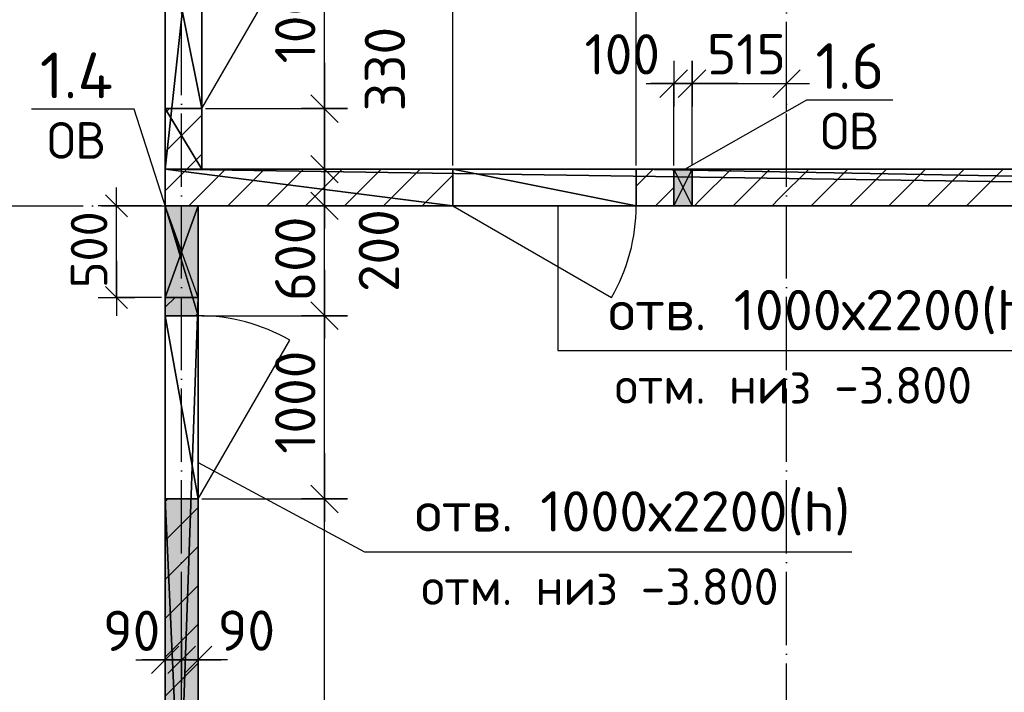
# Model space of a CAD drawing. Header units: millimetres. Extents: x 40580 to 559114, y -343730 to 81020.
# Tile 53 of 256: x 192737 to 198109, y -70759 to -67089. Entities that reach past the tile are written whole.
import ezdxf
from ezdxf.enums import TextEntityAlignment as Align

# ---------------------------------------------------------------- set-up
doc = ezdxf.new("R2010")
doc.units = ezdxf.units.MM
doc.linetypes.add('______11', pattern=[500, 400, -50, 0, -50])
doc.linetypes.add('______5', pattern=[1100, 800, -100, 100, -100])
for name, color, linetype in [('____________', 7, 'Continuous'), ('____________1_', 7, 'Continuous'), ('____________2D________', 7, 'Continuous'), ('_________________1_', 7, 'Continuous'), ('___________________', 253, '______5'), ('______________________', 7, 'Continuous'), ('_______________________1', 7, 'Continuous'), ('________________________2', 7, 'Continuous'), ('_________________________0', 7, 'Continuous')]:
    doc.layers.add(name, color=color, linetype=linetype)
doc.styles.add('ISOCPEUR', font='isocpeur.ttf')

# ---------------------------------------------------------------- blocks, each defined once
blk = doc.blocks.new('ALL_ML_STRICH')
at = {"color": 0, "linetype": 'ByBlock', "lineweight": -2}
for p, q in [((0, -0.5), (0, 0.5)), ((-0.3, -0.3), (0.3, 0.3)), ((-1, 0), (0.5, 0))]:
    blk.add_line(p, q, dxfattribs=at)

msp = doc.modelspace()

# ---------------------------------------------------------------- hatches: boundary and pattern name
at = {"layer": '____________', "linetype": 'Continuous'}
h = msp.add_hatch(color=9, dxfattribs=at)
h.paths.add_polyline_path([(193710.5, -73684.1), (193710.5, -69704.1), (193569.5, -69704.1), (193530.5, -69704.1), (193530.5, -73684.1)])
h.paths.add_polyline_path([(193530.5, -68604.1), (193530.5, -68704.1), (193534, -68704.1)])
h.paths.add_polyline_path([(193534, -68704.1), (193710.5, -68704.1), (193710.5, -68604.1), (193530.5, -68604.1)])

# ---------------------------------------------------------------- linework, layer by layer
at = {"layer": '____________', "color": 7, "linetype": 'Continuous'}
for p, q in [((193730.5, -67574.1), (194230.5, -66708.1)), ((195100.5, -68104.1), (195966.5, -68604.1)), ((193710.5, -69704.1), (194210.5, -68838.1))]:
    msp.add_line(p, q, dxfattribs=at)
at = {"layer": '____________', "color": 253, "linetype": '______5'}
for p, q in [((193530.5, -67597.8), (193554.2, -67574.1)), ((193648.5, -67904.1), (193730.5, -67822.1)), ((193530.5, -68022.1), (193648.5, -67904.1)), ((193872.7, -68104.1), (194072.7, -67904.1)), ((194297, -68104.1), (194497, -67904.1)), ((194721.3, -68104.1), (194921.3, -67904.1)), ((193697, -68704.1), (193710.5, -68690.6)), ((193530.5, -69719.1), (193545.5, -69704.1))]:
    msp.add_line(p, q, dxfattribs=at)
at = {"layer": '____________', "color": 253, "linetype": '______11'}
for p, q in [((193530.5, -67809.9), (193730.5, -67609.9)), ((193660.6, -68104.1), (193860.6, -67904.1)), ((194084.9, -68104.1), (194284.9, -67904.1)), ((194509.1, -68104.1), (194709.1, -67904.1)), ((194933.4, -68104.1), (195100.5, -67937))]:
    msp.add_line(p, q, dxfattribs=at)
at = {"layer": '____________', "color": 253, "linetype": '______5'}
for points in [[(196100.5, -67997.6), (196194.1, -67904.1), (196194.1, -67904.1)], [(196418.3, -68104.1), (196446.4, -68076), (196446.4, -68076), (196618.3, -67904.1), (196618.3, -67904.1)], [(196842.6, -68104.1), (196879.7, -68066.9), (196879.7, -68066.9), (197042.6, -67904.1), (197042.6, -67904.1)], [(197266.9, -68104.1), (197313, -68057.9), (197313, -68057.9), (197466.9, -67904.1), (197466.9, -67904.1)], [(197691.1, -68104.1), (197746.4, -68048.9), (197746.4, -68048.9), (197891.1, -67904.1), (197891.1, -67904.1)], [(193530.5, -70143.4), (193583.2, -70090.7), (193583.2, -70090.7), (193710.5, -69963.4)], [(193530.5, -70567.6), (193597.7, -70500.5), (193597.7, -70500.5), (193710.5, -70387.6)]]:
    msp.add_lwpolyline(points, dxfattribs=at)
at = {"layer": '____________', "color": 253, "linetype": '______11'}
for points in [[(196405.5, -67904.8), (196406.2, -67904.1), (196406.2, -67904.1)], [(196630.5, -68104.1), (196663.1, -68071.5), (196663.1, -68071.5), (196830.5, -67904.1), (196830.5, -67904.1)], [(197054.7, -68104.1), (197096.4, -68062.4), (197096.4, -68062.4), (197254.7, -67904.1), (197254.7, -67904.1)], [(197479, -68104.1), (197529.7, -68053.4), (197529.7, -68053.4), (197679, -67904.1), (197679, -67904.1)], [(197903.3, -68104.1), (197963, -68044.3), (197963, -68044.3), (198103.3, -67904.1), (198103.3, -67904.1)], [(196206.2, -68104.1), (196229.8, -68080.5), (196229.8, -68080.5), (196305.5, -68004.8)], [(193530.5, -68658.5), (193532.4, -68656.6), (193532.4, -68656.6), (193584.9, -68604.1)], [(193530.5, -69931.3), (193575.9, -69885.8), (193575.9, -69885.8), (193710.5, -69751.3)], [(193530.5, -70355.5), (193590.4, -70295.6), (193590.4, -70295.6), (193710.5, -70175.5)], [(193530.5, -70779.8), (193605, -70705.3), (193605, -70705.3), (193710.5, -70599.8)]]:
    msp.add_lwpolyline(points, dxfattribs=at)
at = {"layer": '____________', "color": 7, "linetype": 'Continuous'}
for centre, start, end in [((195100.5, -68104.1), 330, 0), ((193710.5, -69704.1), 60, 90)]:
    msp.add_arc(centre, 1000, start, end, dxfattribs=at)
at = {"layer": '____________2D________', "color": 7, "linetype": 'Continuous'}
for p, q in [((196365.5, -67904.1), (197031.4, -67527)), ((197031.4, -67527), (197501.4, -67527))]:
    msp.add_line(p, q, dxfattribs=at)
at = {"layer": '_________________1_', "color": 212, "linetype": 'Continuous'}
for p, q in [((196405.5, -67904.1), (196305.5, -67904.1)), ((196305.5, -67904.1), (196305.5, -68104.1)), ((196405.5, -68104.1), (196305.5, -67904.1)), ((196405.5, -67904.1), (196305.5, -68104.1)), ((196405.5, -68104.1), (196405.5, -67904.1)), ((193710.5, -68104.1), (193530.5, -68104.1)), ((193530.5, -68104.1), (193530.5, -68604.1)), ((193530.5, -68604.1), (193710.5, -68104.1)), ((193710.5, -68604.1), (193530.5, -68104.1)), ((193710.5, -68604.1), (193710.5, -68104.1)), ((196305.5, -68104.1), (196405.5, -68104.1)), ((193530.5, -68604.1), (193710.5, -68604.1))]:
    msp.add_line(p, q, dxfattribs=at)
at = {"layer": '_________________1_', "color": 6, "linetype": 'Continuous'}
for points in [[(196305.5, -68104.1), (196305.5, -67904.1), (196405.5, -68104.1)], [(196405.5, -68104.1), (196305.5, -67904.1), (196405.5, -67904.1)], [(193530.5, -68604.1), (193530.5, -68104.1), (193710.5, -68604.1)], [(193710.5, -68604.1), (193530.5, -68104.1), (193710.5, -68104.1)]]:
    msp.add_solid(points, dxfattribs=at)
at = {"layer": '___________________', "color": 253, "linetype": '______11'}
for p, q in [((193620.5, -85004.1), (193620.5, -64804.1)), ((193620.5, -85004.1), (193620.5, -64804.1)), ((196920.5, -85004.1), (196920.5, -64804.1)), ((196920.5, -85004.1), (196920.5, -64804.1)), ((177180.5, -68104.1), (224260.5, -68104.1)), ((177180.5, -68104.1), (224260.5, -68104.1))]:
    msp.add_line(p, q, dxfattribs=at)
at = {"layer": '______________________', "color": 253, "linetype": 'Continuous'}
for p, q in [((195100.5, -67884.1), (195100.5, -64981)), ((195100.5, -67884.1), (195100.5, -64981)), ((196100.5, -67884.1), (196100.5, -64981)), ((196100.5, -67884.1), (196100.5, -64981)), ((196305.5, -67884.1), (196305.5, -67437.7)), ((196405.5, -67884.1), (196405.5, -67437.7)), ((196405.5, -67884.1), (196405.5, -67437.7)), ((196920.5, -67589.9), (196920.5, -67437.7)), ((193750.5, -67574.1), (194400.3, -67574.1)), ((193750.5, -67574.1), (194400.3, -67574.1)), ((193750.5, -67904.1), (194400.3, -67904.1)), ((193750.5, -67904.1), (194400.3, -67904.1)), ((193730.5, -68104.1), (194400.3, -68104.1)), ((193730.5, -68104.1), (194400.3, -68104.1)), ((193730.5, -68704.1), (194400.3, -68704.1)), ((193730.5, -68704.1), (194400.3, -68704.1)), ((193730.5, -69704.1), (194400.3, -69704.1)), ((193730.5, -69704.1), (194400.3, -69704.1)), ((193530.5, -70612.1), (193530.5, -70582.2)), ((193620.5, -70612.1), (193620.5, -70582.2)), ((193620.5, -70612.1), (193620.5, -70582.2)), ((193710.5, -70612.1), (193710.5, -70582.2))]:
    msp.add_line(p, q, dxfattribs=at)
at = {"layer": '______________________', "color": 7, "linetype": 'Continuous'}
for p, q in [((194400.3, -67574.1), (194400.3, -66574.1)), ((196305.5, -67437.7), (196405.5, -67437.7)), ((196405.5, -67437.7), (196920.5, -67437.7)), ((194400.3, -67904.1), (194400.3, -67574.1)), ((194400.3, -68104.1), (194400.3, -67904.1)), ((194400.3, -68704.1), (194400.3, -68104.1)), ((194400.3, -69704.1), (194400.3, -68704.1)), ((194400.3, -73684.1), (194400.3, -69704.1)), ((193530.5, -70582.2), (193620.5, -70582.2)), ((193620.5, -70582.2), (193710.5, -70582.2))]:
    msp.add_line(p, q, dxfattribs=at)
at = {"layer": '_______________________1', "color": 253, "linetype": 'Continuous'}
for p, q in [((193510.5, -68104.1), (193265.5, -68104.1)), ((193510.5, -68604.1), (193265.5, -68604.1))]:
    msp.add_line(p, q, dxfattribs=at)
at = {"layer": '_______________________1', "color": 7, "linetype": 'Continuous'}
msp.add_line((193265.5, -68604.1), (193265.5, -68104.1), dxfattribs=at)
at = {"layer": '________________________2', "color": 7, "linetype": 'Continuous'}
for p, q in [((195673, -68104.1), (195673, -68894.1)), ((195673, -68894.1), (198333, -68894.1)), ((193710.5, -69504.9), (194617.7, -69992.5)), ((194617.7, -69992.5), (197277.7, -69992.5))]:
    msp.add_line(p, q, dxfattribs=at)
at = {"layer": '_________________________0', "color": 7, "linetype": 'Continuous'}
for p, q in [((193361.6, -67577.8), (192801.6, -67577.8)), ((193620.5, -68380.7), (193361.6, -67577.8))]:
    msp.add_line(p, q, dxfattribs=at)

# ---------------------------------------------------------------- block references
at = {"layer": '______________________', "color": 7, "linetype": 'Continuous', "xscale": 250, "yscale": 250, "zscale": 250}
for p in [(196405.5, -67437.7), (196920.5, -67437.7), (193620.5, -70582.2), (193710.5, -70582.2)]:
    msp.add_blockref('ALL_ML_STRICH', p, dxfattribs=at)
for p, rotation in [((196305.5, -67437.7), 180), ((196405.5, -67437.7), 180), ((194400.3, -67574.1), 270), ((194400.3, -67574.1), 90), ((194400.3, -67904.1), 270), ((194400.3, -67904.1), 90), ((194400.3, -68104.1), 270), ((194400.3, -68104.1), 90), ((194400.3, -68704.1), 270), ((194400.3, -68704.1), 90), ((194400.3, -69704.1), 270), ((194400.3, -69704.1), 90), ((193530.5, -70582.2), 180), ((193620.5, -70582.2), 180)]:
    msp.add_blockref('ALL_ML_STRICH', p, dxfattribs=dict(at, rotation=rotation))
at = {"layer": '_______________________1', "color": 7, "linetype": 'Continuous', "xscale": 200, "yscale": 200, "zscale": 200}
for p, rotation in [((193265.5, -68104.1), 90), ((193265.5, -68604.1), 270)]:
    msp.add_blockref('ALL_ML_STRICH', p, dxfattribs=dict(at, rotation=rotation))

# ---------------------------------------------------------------- texts
at = {"layer": '____________1_', "color": 7, "linetype": 'Continuous', "style": 'ISOCPEUR'}
for s, height, p, p2 in [('1.6', 250, (197078.9, -67467), (197453.9, -67467)), ('ОВ', 200, (197106.4, -67797), (197426.4, -67797))]:
    msp.add_text(s, height=height, dxfattribs=at).set_placement(p, p2, align=Align.FIT)
at = {"layer": '______________________', "color": 7, "style": 'ISOCPEUR'}
for s, p in [('1000', (194350.3, -67327.1)), ('330', (194839.3, -67588.6)), ('200', (194806.4, -68574.9)), ('600', (194350.3, -68624.1)), ('1000', (194350.3, -69457.1))]:
    msp.add_text(s, height=220, rotation=90, dxfattribs=at).set_placement(p)
for s, p in [('100', (195819.1, -67387.7)), ('515', (196487, -67387.7)), ('90', (193191.4, -70533.5)), ('90', (193817.5, -70532.2))]:
    msp.add_text(s, height=220, dxfattribs=at).set_placement(p)
at = {"layer": '_______________________1', "color": 7, "style": 'ISOCPEUR'}
msp.add_text('500', height=200, rotation=90, dxfattribs=at).set_placement((193215.5, -68554.1))
at = {"layer": '________________________2', "color": 7, "linetype": 'Continuous', "style": 'ISOCPEUR'}
for s, height, p, p2 in [('отв. 1000х2200(h)', 220, (195948.1, -68783.4), (198324.1, -68783.4)), ('отм. низ -3.800', 200, (195983.4, -69184.1), (197933.4, -69184.1)), ('отв. 1000х2200(h)', 220, (194892.7, -69881.8), (197268.7, -69881.8)), ('отм. низ -3.800', 200, (194928, -70282.5), (196878, -70282.5))]:
    msp.add_text(s, height=height, dxfattribs=at).set_placement(p, p2, align=Align.FIT)
at = {"layer": '_________________________0', "color": 7, "linetype": 'Continuous', "style": 'ISOCPEUR'}
for s, height, p, p2 in [('1.4', 250, (192846.6, -67517.8), (193246.6, -67517.8)), ('ОВ', 200, (192886.6, -67847.8), (193206.6, -67847.8))]:
    msp.add_text(s, height=height, dxfattribs=at).set_placement(p, p2, align=Align.FIT)

# ---------------------------------------------------------------- meshes
at = {"layer": '____________', "color": 7, "linetype": 'Continuous'}
mesh = msp.add_polyface(dxfattribs=at)
corners = [(193530.5, -66064.1, -3800), (193530.5, -66574.1, -3800), (193530.5, -66574.1, -1600), (193530.5, -67574.1, -1600), (193530.5, -67574.1, -3800), (193530.5, -67904.1, -3800), (193530.5, -67904.1, -350), (193530.5, -66064.1, -350)]
mesh.append_faces([[corners[k] for k in face] for face in [(3, 6, 7)]], dxfattribs={"vtx0": -1, "vtx2": -1, "color": 7})
mesh.append_faces([[corners[k] for k in face] for face in [(7, 0, 2), (2, 3, 7), (3, 4, 6)]], dxfattribs={"vtx1": -1, "vtx2": -1, "color": 7})
mesh.append_faces([[corners[k] for k in face] for face in [(0, 1, 2), (4, 5, 6)]], dxfattribs={"vtx2": -1, "color": 7})
mesh = msp.add_polyface(dxfattribs=at)
corners = [(193530.5, -67904.1, -350), (193730.5, -67904.1, -350), (193730.5, -66064.1, -350), (193530.5, -66064.1, -350)]
mesh.append_faces([[corners[k] for k in face] for face in [(1, 2, 0)]], dxfattribs={"vtx1": -1, "color": 7})
mesh.append_faces([[corners[k] for k in face] for face in [(2, 3, 0)]], dxfattribs={"vtx2": -1, "color": 7})
mesh = msp.add_polyface(dxfattribs=at)
corners = [(193730.5, -67904.1, -3800), (193730.5, -67574.1, -3800), (193730.5, -67574.1, -1600), (193730.5, -66574.1, -1600), (193730.5, -66574.1, -3800), (193730.5, -66064.1, -3800), (193730.5, -66064.1, -350), (193730.5, -67904.1, -350)]
mesh.append_faces([[corners[k] for k in face] for face in [(3, 6, 7)]], dxfattribs={"vtx0": -1, "vtx2": -1, "color": 7})
mesh.append_faces([[corners[k] for k in face] for face in [(7, 0, 2), (2, 3, 7), (3, 4, 6)]], dxfattribs={"vtx1": -1, "vtx2": -1, "color": 7})
mesh.append_faces([[corners[k] for k in face] for face in [(0, 1, 2), (4, 5, 6)]], dxfattribs={"vtx2": -1, "color": 7})
mesh = msp.add_polyface(dxfattribs=at)
corners = [(193730.5, -67574.1, -1600), (193530.5, -67574.1, -1600), (193530.5, -66574.1, -1600), (193730.5, -66574.1, -1600)]
mesh.append_faces([[corners[k] for k in face] for face in [(1, 2, 0)]], dxfattribs={"vtx1": -1, "color": 7})
mesh.append_faces([[corners[k] for k in face] for face in [(2, 3, 0)]], dxfattribs={"vtx2": -1, "color": 7})
mesh = msp.add_polyface(dxfattribs=at)
corners = [(193530.5, -67574.1, -1600), (193730.5, -67574.1, -1600), (193730.5, -67574.1, -3800), (193530.5, -67574.1, -3800)]
mesh.append_faces([[corners[k] for k in face] for face in [(1, 2, 0)]], dxfattribs={"vtx1": -1, "color": 7})
mesh.append_faces([[corners[k] for k in face] for face in [(2, 3, 0)]], dxfattribs={"vtx2": -1, "color": 7})
mesh = msp.add_polyface(dxfattribs=at)
corners = [(193730.5, -67904.1, -3800), (193530.5, -67904.1, -3800), (193530.5, -67574.1, -3800), (193730.5, -67574.1, -3800)]
mesh.append_faces([[corners[k] for k in face] for face in [(1, 2, 0)]], dxfattribs={"vtx1": -1, "color": 7})
mesh.append_faces([[corners[k] for k in face] for face in [(2, 3, 0)]], dxfattribs={"vtx2": -1, "color": 7})
mesh = msp.add_polyface(dxfattribs=at)
corners = [(193530.5, -67904.1, -3800), (193730.5, -67904.1, -3800), (193730.5, -67904.1, -350), (193530.5, -67904.1, -350)]
mesh.append_faces([[corners[k] for k in face] for face in [(1, 2, 0)]], dxfattribs={"vtx1": -1, "color": 7})
mesh.append_faces([[corners[k] for k in face] for face in [(2, 3, 0)]], dxfattribs={"vtx2": -1, "color": 7})
mesh = msp.add_polyface(dxfattribs=at)
corners = [(193530.5, -67904.1, -3800), (195100.5, -67904.1, -3800), (195100.5, -68104.1, -3800), (193530.5, -68104.1, -3800)]
mesh.append_faces([[corners[k] for k in face] for face in [(1, 2, 0)]], dxfattribs={"vtx1": -1, "color": 7})
mesh.append_faces([[corners[k] for k in face] for face in [(2, 3, 0)]], dxfattribs={"vtx2": -1, "color": 7})
mesh = msp.add_polyface(dxfattribs=at)
corners = [(206910.5, -68104.1, -350), (206910.5, -67904.1, -350), (193530.5, -67904.1, -350), (193530.5, -68104.1, -350)]
mesh.append_faces([[corners[k] for k in face] for face in [(1, 2, 0)]], dxfattribs={"vtx1": -1, "color": 7})
mesh.append_faces([[corners[k] for k in face] for face in [(2, 3, 0)]], dxfattribs={"vtx2": -1, "color": 7})
mesh = msp.add_polyface(dxfattribs=at)
corners = [(193530.5, -67904.1, -3800), (193530.5, -68104.1, -3800), (193530.5, -68104.1, -350), (193530.5, -67904.1, -350)]
mesh.append_faces([[corners[k] for k in face] for face in [(1, 2, 0)]], dxfattribs={"vtx1": -1, "color": 7})
mesh.append_faces([[corners[k] for k in face] for face in [(2, 3, 0)]], dxfattribs={"vtx2": -1, "color": 7})
mesh = msp.add_polyface(dxfattribs=at)
corners = [(195100.5, -67904.1, -3800), (193530.5, -67904.1, -3800), (193530.5, -67904.1, -350), (206910.5, -67904.1, -350), (206910.5, -67904.1, -3800), (196100.5, -67904.1, -3800), (196100.5, -67904.1, -1600), (195100.5, -67904.1, -1600), (205780.5, -67904.1, -600), (204680.5, -67904.1, -600), (204680.5, -67904.1, -1900), (205780.5, -67904.1, -1900), (196405.5, -67904.1, -500), (196305.5, -67904.1, -500), (196305.5, -67904.1, -600), (196405.5, -67904.1, -600)]
mesh.append_faces([[corners[k] for k in face] for face in [(14, 6, 2), (10, 6, 15), (3, 9, 12)]], dxfattribs={"vtx0": -1, "vtx1": -1, "vtx2": -1, "color": 7})
mesh.append_faces([[corners[k] for k in face] for face in [(11, 3, 4), (3, 8, 9), (2, 12, 13), (12, 2, 3)]], dxfattribs={"vtx0": -1, "vtx2": -1, "color": 7})
mesh.append_faces([[corners[k] for k in face] for face in [(5, 6, 10), (4, 5, 10), (10, 11, 4), (11, 8, 3), (6, 7, 2), (13, 14, 2), (14, 15, 6), (9, 10, 15), (15, 12, 9), (7, 0, 2)]], dxfattribs={"vtx1": -1, "vtx2": -1, "color": 7})
mesh.append_faces([[corners[k] for k in face] for face in [(0, 1, 2)]], dxfattribs={"vtx2": -1, "color": 7})
mesh = msp.add_polyface(dxfattribs=at)
corners = [(195100.5, -67904.1, -3800), (195100.5, -67904.1, -1600), (195100.5, -68104.1, -1600), (195100.5, -68104.1, -3800)]
mesh.append_faces([[corners[k] for k in face] for face in [(1, 2, 0)]], dxfattribs={"vtx1": -1, "color": 7})
mesh.append_faces([[corners[k] for k in face] for face in [(2, 3, 0)]], dxfattribs={"vtx2": -1, "color": 7})
mesh = msp.add_polyface(dxfattribs=at)
corners = [(196100.5, -68104.1, -1600), (195100.5, -68104.1, -1600), (195100.5, -67904.1, -1600), (196100.5, -67904.1, -1600)]
mesh.append_faces([[corners[k] for k in face] for face in [(1, 2, 0)]], dxfattribs={"vtx1": -1, "color": 7})
mesh.append_faces([[corners[k] for k in face] for face in [(2, 3, 0)]], dxfattribs={"vtx2": -1, "color": 7})
mesh = msp.add_polyface(dxfattribs=at)
corners = [(206910.5, -68104.1, -3800), (196100.5, -68104.1, -3800), (196100.5, -67904.1, -3800), (206910.5, -67904.1, -3800)]
mesh.append_faces([[corners[k] for k in face] for face in [(1, 2, 0)]], dxfattribs={"vtx1": -1, "color": 7})
mesh.append_faces([[corners[k] for k in face] for face in [(2, 3, 0)]], dxfattribs={"vtx2": -1, "color": 7})
mesh = msp.add_polyface(dxfattribs=at)
corners = [(196100.5, -68104.1, -3800), (196100.5, -68104.1, -1600), (196100.5, -67904.1, -1600), (196100.5, -67904.1, -3800)]
mesh.append_faces([[corners[k] for k in face] for face in [(1, 2, 0)]], dxfattribs={"vtx1": -1, "color": 7})
mesh.append_faces([[corners[k] for k in face] for face in [(2, 3, 0)]], dxfattribs={"vtx2": -1, "color": 7})
mesh = msp.add_polyface(dxfattribs=at)
corners = [(196305.5, -67904.1, -600), (196305.5, -67904.1, -500), (196305.5, -68104.1, -500), (196305.5, -68104.1, -600)]
mesh.append_faces([[corners[k] for k in face] for face in [(1, 2, 0)]], dxfattribs={"vtx1": -1, "color": 7})
mesh.append_faces([[corners[k] for k in face] for face in [(2, 3, 0)]], dxfattribs={"vtx2": -1, "color": 7})
mesh = msp.add_polyface(dxfattribs=at)
corners = [(196305.5, -67904.1, -500), (196405.5, -67904.1, -500), (196405.5, -68104.1, -500), (196305.5, -68104.1, -500)]
mesh.append_faces([[corners[k] for k in face] for face in [(1, 2, 0)]], dxfattribs={"vtx1": -1, "color": 7})
mesh.append_faces([[corners[k] for k in face] for face in [(2, 3, 0)]], dxfattribs={"vtx2": -1, "color": 7})
mesh = msp.add_polyface(dxfattribs=at)
corners = [(196305.5, -68104.1, -600), (196405.5, -68104.1, -600), (196405.5, -67904.1, -600), (196305.5, -67904.1, -600)]
mesh.append_faces([[corners[k] for k in face] for face in [(1, 2, 0)]], dxfattribs={"vtx1": -1, "color": 7})
mesh.append_faces([[corners[k] for k in face] for face in [(2, 3, 0)]], dxfattribs={"vtx2": -1, "color": 7})
mesh = msp.add_polyface(dxfattribs=at)
corners = [(196405.5, -68104.1, -600), (196405.5, -68104.1, -500), (196405.5, -67904.1, -500), (196405.5, -67904.1, -600)]
mesh.append_faces([[corners[k] for k in face] for face in [(1, 2, 0)]], dxfattribs={"vtx1": -1, "color": 7})
mesh.append_faces([[corners[k] for k in face] for face in [(2, 3, 0)]], dxfattribs={"vtx2": -1, "color": 7})
mesh = msp.add_polyface(dxfattribs=at)
corners = [(196100.5, -68104.1, -3800), (206910.5, -68104.1, -3800), (206910.5, -68104.1, -350), (193530.5, -68104.1, -350), (193530.5, -68104.1, -3800), (195100.5, -68104.1, -3800), (195100.5, -68104.1, -1600), (196100.5, -68104.1, -1600), (204680.5, -68104.1, -600), (205780.5, -68104.1, -600), (205780.5, -68104.1, -1900), (204680.5, -68104.1, -1900), (196305.5, -68104.1, -500), (196405.5, -68104.1, -500), (196405.5, -68104.1, -600), (196305.5, -68104.1, -600)]
mesh.append_faces([[corners[k] for k in face] for face in [(6, 12, 3), (8, 3, 13), (14, 7, 8)]], dxfattribs={"vtx0": -1, "vtx1": -1, "vtx2": -1, "color": 7})
mesh.append_faces([[corners[k] for k in face] for face in [(2, 8, 9), (3, 12, 13), (12, 6, 7), (8, 2, 3)]], dxfattribs={"vtx0": -1, "vtx2": -1, "color": 7})
mesh.append_faces([[corners[k] for k in face] for face in [(9, 10, 2), (1, 2, 10), (10, 11, 1), (3, 4, 6), (13, 14, 8), (14, 15, 7), (15, 12, 7), (0, 1, 11), (7, 0, 11), (11, 8, 7)]], dxfattribs={"vtx1": -1, "vtx2": -1, "color": 7})
mesh.append_faces([[corners[k] for k in face] for face in [(4, 5, 6)]], dxfattribs={"vtx2": -1, "color": 7})
mesh = msp.add_polyface(dxfattribs=at)
corners = [(193530.5, -68604.1, -650), (193710.5, -68604.1, -650), (193710.5, -68104.1, -650), (193530.5, -68104.1, -650)]
mesh.append_faces([[corners[k] for k in face] for face in [(1, 2, 0)]], dxfattribs={"vtx1": -1, "color": 7})
mesh.append_faces([[corners[k] for k in face] for face in [(2, 3, 0)]], dxfattribs={"vtx2": -1, "color": 7})
mesh = msp.add_polyface(dxfattribs=at)
corners = [(193710.5, -68704.1, -3800), (193530.5, -68704.1, -3800), (193530.5, -68104.1, -3800), (193710.5, -68104.1, -3800)]
mesh.append_faces([[corners[k] for k in face] for face in [(1, 2, 0)]], dxfattribs={"vtx1": -1, "color": 7})
mesh.append_faces([[corners[k] for k in face] for face in [(2, 3, 0)]], dxfattribs={"vtx2": -1, "color": 7})
mesh = msp.add_polyface(dxfattribs=at)
corners = [(193710.5, -68104.1, -3800), (193530.5, -68104.1, -3800), (193530.5, -68104.1, -650), (193710.5, -68104.1, -650)]
mesh.append_faces([[corners[k] for k in face] for face in [(1, 2, 0)]], dxfattribs={"vtx1": -1, "color": 7})
mesh.append_faces([[corners[k] for k in face] for face in [(2, 3, 0)]], dxfattribs={"vtx2": -1, "color": 7})
mesh = msp.add_polyface(dxfattribs=at)
corners = [(193530.5, -68604.1, -650), (193530.5, -68104.1, -650), (193530.5, -68104.1, -3800), (193530.5, -68704.1, -3800), (193530.5, -68704.1, -1600), (193530.5, -69704.1, -1600), (193530.5, -69704.1, -3800), (193530.5, -73684.1, -3800), (193530.5, -73684.1, -350), (193530.5, -68604.1, -350)]
mesh.append_faces([[corners[k] for k in face] for face in [(8, 0, 5)]], dxfattribs={"vtx0": -1, "vtx1": -1, "vtx2": -1, "color": 7})
mesh.append_faces([[corners[k] for k in face] for face in [(1, 2, 4), (0, 1, 4), (4, 5, 0), (5, 6, 8)]], dxfattribs={"vtx1": -1, "vtx2": -1, "color": 7})
mesh.append_faces([[corners[k] for k in face] for face in [(8, 9, 0), (2, 3, 4), (6, 7, 8)]], dxfattribs={"vtx2": -1, "color": 7})
mesh = msp.add_polyface(dxfattribs=at)
corners = [(193710.5, -68604.1, -350), (193710.5, -73684.1, -350), (193710.5, -73684.1, -3800), (193710.5, -69704.1, -3800), (193710.5, -69704.1, -1600), (193710.5, -68704.1, -1600), (193710.5, -68704.1, -3800), (193710.5, -68104.1, -3800), (193710.5, -68104.1, -650), (193710.5, -68604.1, -650)]
mesh.append_faces([[corners[k] for k in face] for face in [(4, 9, 1)]], dxfattribs={"vtx0": -1, "vtx1": -1, "vtx2": -1, "color": 7})
mesh.append_faces([[corners[k] for k in face] for face in [(6, 7, 9), (5, 6, 9), (1, 2, 4), (4, 5, 9)]], dxfattribs={"vtx1": -1, "vtx2": -1, "color": 7})
mesh.append_faces([[corners[k] for k in face] for face in [(7, 8, 9), (2, 3, 4), (9, 0, 1)]], dxfattribs={"vtx2": -1, "color": 7})
mesh = msp.add_polyface(dxfattribs=at)
corners = [(193530.5, -68604.1, -350), (193710.5, -68604.1, -350), (193710.5, -68604.1, -650), (193530.5, -68604.1, -650)]
mesh.append_faces([[corners[k] for k in face] for face in [(1, 2, 0)]], dxfattribs={"vtx1": -1, "color": 7})
mesh.append_faces([[corners[k] for k in face] for face in [(2, 3, 0)]], dxfattribs={"vtx2": -1, "color": 7})
mesh = msp.add_polyface(dxfattribs=at)
corners = [(193530.5, -73684.1, -350), (193710.5, -73684.1, -350), (193710.5, -68604.1, -350), (193530.5, -68604.1, -350)]
mesh.append_faces([[corners[k] for k in face] for face in [(1, 2, 0)]], dxfattribs={"vtx1": -1, "color": 7})
mesh.append_faces([[corners[k] for k in face] for face in [(2, 3, 0)]], dxfattribs={"vtx2": -1, "color": 7})
mesh = msp.add_polyface(dxfattribs=at)
corners = [(193710.5, -69704.1, -1600), (193530.5, -69704.1, -1600), (193530.5, -68704.1, -1600), (193710.5, -68704.1, -1600)]
mesh.append_faces([[corners[k] for k in face] for face in [(1, 2, 0)]], dxfattribs={"vtx1": -1, "color": 7})
mesh.append_faces([[corners[k] for k in face] for face in [(2, 3, 0)]], dxfattribs={"vtx2": -1, "color": 7})
mesh = msp.add_polyface(dxfattribs=at)
corners = [(193710.5, -68704.1, -1600), (193530.5, -68704.1, -1600), (193530.5, -68704.1, -3800), (193710.5, -68704.1, -3800)]
mesh.append_faces([[corners[k] for k in face] for face in [(1, 2, 0)]], dxfattribs={"vtx1": -1, "color": 7})
mesh.append_faces([[corners[k] for k in face] for face in [(2, 3, 0)]], dxfattribs={"vtx2": -1, "color": 7})
mesh = msp.add_polyface(dxfattribs=at)
corners = [(193530.5, -69704.1, -1600), (193710.5, -69704.1, -1600), (193710.5, -69704.1, -3800), (193530.5, -69704.1, -3800)]
mesh.append_faces([[corners[k] for k in face] for face in [(1, 2, 0)]], dxfattribs={"vtx1": -1, "color": 7})
mesh.append_faces([[corners[k] for k in face] for face in [(2, 3, 0)]], dxfattribs={"vtx2": -1, "color": 7})
mesh = msp.add_polyface(dxfattribs=at)
corners = [(193710.5, -73684.1, -3800), (193530.5, -73684.1, -3800), (193530.5, -69704.1, -3800), (193710.5, -69704.1, -3800)]
mesh.append_faces([[corners[k] for k in face] for face in [(1, 2, 0)]], dxfattribs={"vtx1": -1, "color": 7})
mesh.append_faces([[corners[k] for k in face] for face in [(2, 3, 0)]], dxfattribs={"vtx2": -1, "color": 7})

doc.saveas('drawing.dxf')
